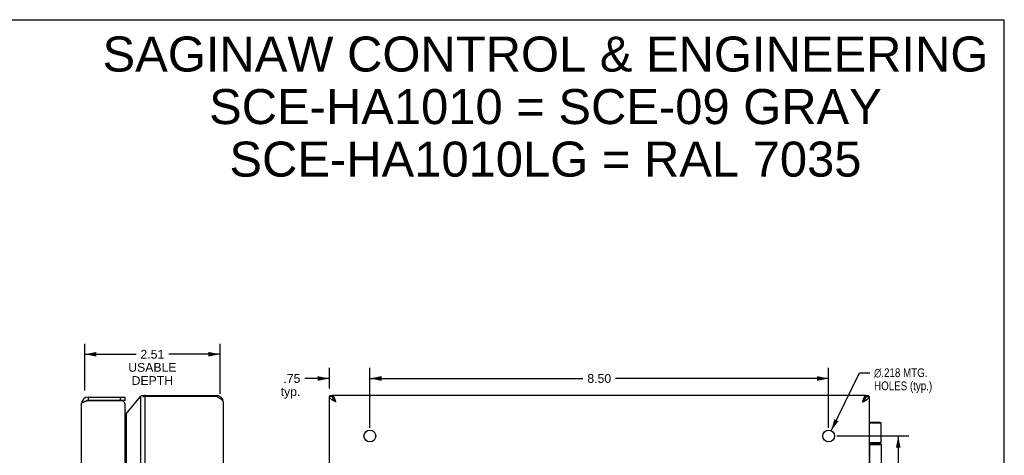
# Model space of a CAD drawing. Header units: inches. Extents: x 0 to 36.8, y 0 to 23.8.
# Tile 11 of 11: x 18.5 to 36.8, y 15.7 to 23.8. Entities that reach past the tile are written whole.
import ezdxf

# ---------------------------------------------------------------- set-up
doc = ezdxf.new("R2010")
doc.units = ezdxf.units.IN
doc.header["$LTSCALE"] = 2.021622
doc.header["$MEASUREMENT"] = 0
doc.layers.get('0').update_dxf_attribs({"linetype": 'CONTINUOUS'})
doc.layers.add('02___PRT_ALL_AXES', color=7, linetype='CONTINUOUS')
doc.layers.add('DIMENSIONS', color=7, linetype='CONTINUOUS')
doc.styles.get("Standard").update_dxf_attribs({"font": 'arial.ttf'})
doc.styles.add('TEXTSTYLE_1', font='gdt', dxfattribs={"width": 0.8})
doc.dimstyles.new('DIMSTYLE_1', dxfattribs={"dimtxt": 0.162162, "dimasz": 0.216216, "dimexe": 0.09, "dimexo": 0.07, "dimgap": 0.0375, "dimtad": 0, "dimtih": 1, "dimtoh": 1, "dimzin": 4, "dimdsep": 46, "dimtxsty": 'Standard', "dimblk": '_FILLED', "dimblk1": '_FILLED', "dimblk2": '_FILLED', "dimcen": 0.09, "dimazin": 1, "dimtfac": 1, "dimtofl": 0, "dimtmove": 0, "dimatfit": 3, "dimldrblk": '_FILLED', "dimfxl": 0, "dimtolj": 1, "dimtzin": 4, "dimarcsym": 0})
doc.dimstyles.new('DIMSTYLE_2', dxfattribs={"dimtxt": 0.162162, "dimasz": 0.216216, "dimexe": 0.09, "dimexo": 0.07, "dimgap": 0.09, "dimtad": 0, "dimtih": 1, "dimtoh": 1, "dimdec": 3, "dimzin": 4, "dimdsep": 46, "dimtxsty": 'Standard', "dimblk": '_FILLED', "dimblk1": '_FILLED', "dimblk2": '_FILLED', "dimcen": 0.09, "dimadec": 3, "dimazin": 1, "dimtfac": 1, "dimtofl": 0, "dimtmove": 0, "dimatfit": 1, "dimldrblk": '_FILLED', "dimfxl": 0, "dimtolj": 1, "dimtzin": 4, "dimarcsym": 0})

# ---------------------------------------------------------------- blocks, each defined once
blk = doc.blocks.new('_FILLED')
at = {"color": 0, "linetype": 'ByBlock'}
blk.add_solid([(0, 0), (-1, 0.2), (-1, -0.2)], dxfattribs=at)
blk = doc.blocks.new('*D1')
at = {"layer": 'DIMENSIONS', "color": 2, "linetype": 'Continuous'}
for p, q in [((25.002, 16.223), (25.002, 17.332)), ((33.502, 16.223), (33.502, 17.332)), ((25.002, 17.137), (28.951, 17.137)), ((33.502, 17.137), (29.554, 17.137))]:
    blk.add_line(p, q, dxfattribs=at)
at = {"layer": 'DIMENSIONS', "color": 2, "linetype": 'Continuous', "xscale": 0.2162162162, "yscale": 0.2162162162, "zscale": 0.2162162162, "rotation": 180}
blk.add_blockref('_FILLED', (25.002, 17.137), dxfattribs=at)
at = {"layer": 'DIMENSIONS', "color": 2, "linetype": 'Continuous', "xscale": 0.2162162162, "yscale": 0.2162162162, "zscale": 0.2162162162}
blk.add_blockref('_FILLED', (33.502, 17.137), dxfattribs=at)
at = {"layer": 'DIMENSIONS', "color": 2, "linetype": 'Continuous', "insert": (29.252, 17.218), "char_height": 0.1622, "width": 0.44067, "attachment_point": 2, "line_spacing_factor": 0.9}
blk.add_mtext('8.50', dxfattribs=at)
blk = doc.blocks.new('*D2')
at = {"layer": 'DIMENSIONS', "color": 2, "linetype": 'Continuous'}
for p, q in [((33.55, 16.17), (34.073, 17.244)), ((34.073, 17.244), (34.263, 17.244))]:
    blk.add_line(p, q, dxfattribs=at)
at = {"layer": 'DIMENSIONS', "color": 2, "linetype": 'Continuous', "xscale": 0.2162162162, "yscale": 0.2162162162, "zscale": 0.2162162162, "rotation": 244.0290343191}
blk.add_blockref('_FILLED', (33.55, 16.17), dxfattribs=at)
at = {"layer": 'DIMENSIONS', "color": 2, "linetype": 'Continuous', "insert": (34.344, 17.325), "char_height": 0.16216, "width": 1.34492, "attachment_point": 1, "line_spacing_factor": 0.9, "style": 'TEXTSTYLE_1'}
blk.add_mtext('{\\fgdt;n}\\fArial;.218 MTG.\\PHOLES (typ.)', dxfattribs=at)
blk = doc.blocks.new('*D3')
at = {"layer": 'DIMENSIONS', "color": 2, "linetype": 'Continuous'}
for p, q in [((33.654, 16.072), (34.987, 16.072)), ((34.792, 16.072), (34.792, 12.078)), ((34.792, 7.572), (34.792, 11.754)), ((33.763, 7.572), (34.987, 7.572))]:
    blk.add_line(p, q, dxfattribs=at)
at = {"layer": 'DIMENSIONS', "color": 2, "linetype": 'Continuous', "xscale": 0.2162162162, "yscale": 0.2162162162, "zscale": 0.2162162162}
for p, rotation in [((34.792, 16.072), 90), ((34.792, 7.572), 270)]:
    blk.add_blockref('_FILLED', p, dxfattribs=dict(at, rotation=rotation))
at = {"layer": 'DIMENSIONS', "color": 2, "linetype": 'Continuous', "insert": (34.792, 11.997), "char_height": 0.1622, "width": 0.44067, "attachment_point": 2, "line_spacing_factor": 0.9}
blk.add_mtext('8.50', dxfattribs=at)
blk = doc.blocks.new('*D5')
at = {"layer": 'DIMENSIONS', "color": 2, "linetype": 'Continuous'}
for p, q in [((24.252, 16.952), (24.252, 17.332)), ((25.002, 16.223), (25.002, 17.332)), ((24.252, 17.137), (23.796, 17.137)), ((25.002, 17.137), (25.435, 17.137))]:
    blk.add_line(p, q, dxfattribs=at)
at = {"layer": 'DIMENSIONS', "color": 2, "linetype": 'Continuous', "xscale": 0.2162162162, "yscale": 0.2162162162, "zscale": 0.2162162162}
blk.add_blockref('_FILLED', (24.252, 17.137), dxfattribs=at)
at = {"layer": 'DIMENSIONS', "color": 2, "linetype": 'Continuous', "xscale": 0.2162162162, "yscale": 0.2162162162, "zscale": 0.2162162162, "rotation": 180}
blk.add_blockref('_FILLED', (25.002, 17.137), dxfattribs=at)
at = {"layer": 'DIMENSIONS', "color": 2, "linetype": 'Continuous', "insert": (23.715, 17.218), "char_height": 0.1622, "width": 0.36471, "attachment_point": 3, "line_spacing_factor": 0.9}
blk.add_mtext('.75\\Ptyp.', dxfattribs=at)
blk = doc.blocks.new('*D20')
at = {"layer": 'DIMENSIONS', "color": 2, "linetype": 'Continuous'}
for p, q in [((19.721, 16.913), (19.721, 17.78)), ((22.226, 16.853), (22.226, 17.78)), ((19.721, 17.586), (20.672, 17.586)), ((22.226, 17.586), (21.275, 17.586))]:
    blk.add_line(p, q, dxfattribs=at)
at = {"layer": 'DIMENSIONS', "color": 2, "linetype": 'Continuous', "xscale": 0.2162162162, "yscale": 0.2162162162, "zscale": 0.2162162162, "rotation": 180}
blk.add_blockref('_FILLED', (19.721, 17.586), dxfattribs=at)
at = {"layer": 'DIMENSIONS', "color": 2, "linetype": 'Continuous', "xscale": 0.2162162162, "yscale": 0.2162162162, "zscale": 0.2162162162}
blk.add_blockref('_FILLED', (22.226, 17.586), dxfattribs=at)
at = {"layer": 'DIMENSIONS', "color": 2, "linetype": 'Continuous', "insert": (20.973, 17.667), "char_height": 0.1622, "width": 0.89219, "attachment_point": 2, "line_spacing_factor": 0.9}
blk.add_mtext('2.51\\PUSABLE\\PDEPTH', dxfattribs=at)

msp = doc.modelspace()

# ---------------------------------------------------------------- linework, layer by layer
at = {"color": 7, "linetype": 'Continuous'}
for p, q in [((0, 23.7838), (36.7568, 23.7838)), ((36.7568, 0), (36.7568, 23.7838)), ((19.7809, 16.7917), (19.7809, 16.7317)), ((20.3809, 16.7317), (20.3809, 16.7917)), ((20.4709, 16.7317), (20.4709, 16.7917)), ((20.8114, 16.8168), (20.7808, 16.8168)), ((20.7989, 16.8117), (20.8205, 16.8117)), ((20.8421, 16.8217), (20.8421, 16.8007)), ((20.8819, 16.8217), (20.8819, 16.8007)), ((22.1657, 16.8217), (22.1657, 16.8007)), ((22.1661, 16.8217), (22.1661, 16.8007)), ((24.3124, 16.8007), (24.2524, 16.8007)), ((24.2604, 16.8117), (24.3124, 16.8117)), ((24.3124, 16.8168), (24.2692, 16.8168)), ((24.3124, 16.8217), (24.3124, 16.8007)), ((34.1924, 16.8217), (34.1924, 16.8007)), ((34.2356, 16.8168), (34.1924, 16.8168)), ((34.2444, 16.8117), (34.1924, 16.8117)), ((34.2474, 16.8072), (34.1924, 16.8072)), ((34.2503, 16.8032), (34.1924, 16.8032)), ((34.252, 16.8011), (34.1924, 16.8011)), ((34.1924, 16.8007), (34.2524, 16.8007)), ((20.4709, 16.7317), (19.7809, 16.7317)), ((24.3338, 16.7457), (24.3338, 16.7524)), ((34.171, 16.7524), (34.171, 16.7457)), ((34.4598, 16.3217), (34.2524, 16.3217)), ((34.4728, 16.3087), (34.2524, 16.3087)), ((34.4728, 15.9467), (34.2524, 15.9467)), ((34.2524, 15.9417), (34.4428, 15.9417)), ((34.2524, 15.9117), (34.4728, 15.9117)), ((34.2575, 15.2317), (34.2575, 15.9117)), ((34.2579, 15.9117), (34.2579, 15.2317)), ((34.2688, 15.9417), (34.2684, 15.9416))]:
    msp.add_line(p, q, dxfattribs=at)
at = {"color": 3, "linetype": 'Continuous'}
for p, q in [((19.7809, 16.7917), (20.4709, 16.7917)), ((20.4872, 16.4828), (20.7501, 16.8007)), ((20.7501, 16.8007), (20.7501, 6.8426)), ((20.8421, 16.8217), (22.1661, 16.8217)), ((20.8421, 6.8427), (20.8421, 16.8007)), ((22.1661, 16.8007), (20.8421, 16.8007)), ((24.2524, 6.8427), (24.2524, 16.8007)), ((34.1924, 16.8217), (24.3124, 16.8217)), ((34.2524, 16.8007), (34.2524, 6.8427)), ((19.6609, 6.9717), (19.6609, 16.6717)), ((19.7652, 16.7267), (20.4104, 16.7267)), ((20.4709, 7.0017), (20.4709, 16.6417)), ((22.2861, 16.7017), (22.2861, 6.9417)), ((20.4872, 16.4828), (20.4872, 7.1605))]:
    msp.add_line(p, q, dxfattribs=at)
for points in [[(20.7501, 16.8007), (20.7524, 16.8026), (20.7548, 16.8045), (20.7572, 16.8064), (20.7597, 16.8083), (20.7623, 16.8102), (20.7649, 16.8121)], [(20.7808, 16.8168), (20.7788, 16.8168), (20.7765, 16.8165), (20.7743, 16.8161), (20.7721, 16.8156), (20.7701, 16.8149), (20.7682, 16.8141), (20.7665, 16.8132), (20.7649, 16.8121)], [(20.7989, 16.8117), (20.797, 16.8128), (20.795, 16.8138), (20.7929, 16.8146), (20.7907, 16.8154), (20.7883, 16.816), (20.786, 16.8164), (20.7836, 16.8167), (20.7812, 16.8168), (20.7808, 16.8168)], [(20.7989, 16.8117), (20.8018, 16.81), (20.8049, 16.8085), (20.8081, 16.807), (20.8115, 16.8057), (20.8151, 16.8045), (20.8187, 16.8035), (20.8224, 16.8026), (20.8263, 16.8019), (20.8302, 16.8014), (20.8341, 16.801), (20.8381, 16.8007), (20.8421, 16.8007)], [(22.2861, 16.7017), (22.2859, 16.7052), (22.2853, 16.7087), (22.2844, 16.7123), (22.2831, 16.7158), (22.2814, 16.7193), (22.2794, 16.7229), (22.277, 16.7264), (22.2742, 16.73), (22.2711, 16.7335), (22.2677, 16.737), (22.264, 16.7406), (22.2599, 16.7441), (22.2556, 16.7476), (22.2509, 16.7512), (22.2461, 16.7547), (22.2409, 16.7582), (22.2355, 16.7618), (22.2299, 16.7653), (22.2241, 16.7688), (22.2182, 16.7724), (22.212, 16.7759), (22.2057, 16.7795), (22.1993, 16.783), (22.1928, 16.7865), (22.1862, 16.7901), (22.1795, 16.7936), (22.1728, 16.7971), (22.1661, 16.8007)], [(24.2604, 16.8117), (24.2594, 16.81), (24.2583, 16.8085), (24.2573, 16.807), (24.2563, 16.8057), (24.2555, 16.8045), (24.2547, 16.8035), (24.254, 16.8026), (24.2534, 16.8019), (24.253, 16.8014), (24.2527, 16.801), (24.2525, 16.8007), (24.2524, 16.8007)], [(24.3724, 16.7017), (24.3657, 16.7052), (24.359, 16.7087), (24.3523, 16.7123), (24.3457, 16.7158), (24.3392, 16.7193), (24.3328, 16.7229), (24.3265, 16.7264), (24.3203, 16.73), (24.3144, 16.7335), (24.3086, 16.737), (24.303, 16.7406), (24.2976, 16.7441), (24.2924, 16.7476), (24.2875, 16.7512), (24.2829, 16.7547), (24.2786, 16.7582), (24.2745, 16.7618), (24.2708, 16.7653), (24.2674, 16.7688), (24.2643, 16.7724), (24.2615, 16.7759), (24.2591, 16.7795), (24.2571, 16.783), (24.2554, 16.7865), (24.2541, 16.7901), (24.2532, 16.7936), (24.2526, 16.7971), (24.2524, 16.8007)], [(24.2604, 16.8117), (24.2612, 16.8128), (24.262, 16.8138), (24.2629, 16.8146), (24.264, 16.8154), (24.2651, 16.816), (24.2663, 16.8164), (24.2676, 16.8167), (24.269, 16.8168), (24.2692, 16.8168)], [(24.3724, 16.7017), (24.3703, 16.7084), (24.3681, 16.7151), (24.366, 16.7218), (24.3638, 16.7284), (24.3617, 16.7349), (24.3595, 16.7413), (24.3574, 16.7476), (24.3553, 16.7537), (24.3531, 16.7597), (24.351, 16.7655), (24.3488, 16.7711), (24.3467, 16.7765), (24.3445, 16.7816), (24.3424, 16.7865), (24.3403, 16.7911), (24.3381, 16.7955), (24.336, 16.7995), (24.3338, 16.8033), (24.3317, 16.8067), (24.3295, 16.8098), (24.3274, 16.8125), (24.3253, 16.8149), (24.3231, 16.817), (24.321, 16.8187), (24.3188, 16.82), (24.3167, 16.8209), (24.3145, 16.8215), (24.3124, 16.8217)], [(34.1324, 16.7017), (34.1345, 16.7084), (34.1367, 16.7151), (34.1388, 16.7218), (34.141, 16.7284), (34.1431, 16.7349), (34.1453, 16.7413), (34.1474, 16.7476), (34.1495, 16.7537), (34.1517, 16.7597), (34.1538, 16.7655), (34.156, 16.7711), (34.1581, 16.7765), (34.1603, 16.7816), (34.1624, 16.7865), (34.1645, 16.7911), (34.1667, 16.7955), (34.1688, 16.7995), (34.171, 16.8033), (34.1731, 16.8067), (34.1753, 16.8098), (34.1774, 16.8125), (34.1795, 16.8149), (34.1817, 16.817), (34.1838, 16.8187), (34.186, 16.82), (34.1881, 16.8209), (34.1903, 16.8215), (34.1924, 16.8217)], [(34.1324, 16.7017), (34.1391, 16.7052), (34.1458, 16.7087), (34.1525, 16.7123), (34.1591, 16.7158), (34.1656, 16.7193), (34.172, 16.7229), (34.1783, 16.7264), (34.1845, 16.73), (34.1904, 16.7335), (34.1962, 16.737), (34.2018, 16.7406), (34.2072, 16.7441), (34.2124, 16.7476), (34.2173, 16.7512), (34.2219, 16.7547), (34.2262, 16.7582), (34.2303, 16.7618), (34.234, 16.7653), (34.2374, 16.7688), (34.2405, 16.7724), (34.2433, 16.7759), (34.2457, 16.7795), (34.2477, 16.783), (34.2494, 16.7865), (34.2507, 16.7901), (34.2516, 16.7936), (34.2522, 16.7971), (34.2524, 16.8007)], [(34.2444, 16.8117), (34.2436, 16.8128), (34.2428, 16.8138), (34.2419, 16.8146), (34.2408, 16.8154), (34.2397, 16.816), (34.2385, 16.8164), (34.2372, 16.8167), (34.2358, 16.8168), (34.2356, 16.8168)], [(34.2474, 16.8072), (34.2469, 16.8079), (34.2464, 16.8087), (34.246, 16.8095), (34.2454, 16.8102), (34.2449, 16.811), (34.2444, 16.8117)], [(34.2503, 16.8032), (34.2499, 16.8039), (34.2495, 16.8046), (34.249, 16.8052), (34.2485, 16.8059), (34.248, 16.8065), (34.2474, 16.8072)], [(34.2513, 16.8022), (34.251, 16.8025), (34.2507, 16.8029), (34.2503, 16.8032)], [(34.252, 16.8011), (34.2518, 16.8015), (34.2516, 16.8018), (34.2513, 16.8022)], [(34.2524, 16.8007), (34.2524, 16.8007), (34.2524, 16.8008), (34.2523, 16.8009), (34.2522, 16.801), (34.2521, 16.8011), (34.252, 16.8011)], [(19.6609, 16.6717), (19.661, 16.6735), (19.6614, 16.6753), (19.6621, 16.6772), (19.6631, 16.679), (19.6643, 16.6808), (19.6658, 16.6827), (19.6676, 16.6845), (19.6696, 16.6863), (19.6719, 16.6882), (19.6744, 16.69), (19.6772, 16.6918), (19.6802, 16.6937), (19.6835, 16.6955), (19.687, 16.6973), (19.6906, 16.6992), (19.6945, 16.701), (19.6986, 16.7028), (19.7029, 16.7047), (19.7074, 16.7065), (19.712, 16.7083), (19.7168, 16.7102), (19.7218, 16.712), (19.7269, 16.7138), (19.7321, 16.7157), (19.7374, 16.7175), (19.7428, 16.7193), (19.7483, 16.7212), (19.7539, 16.723), (19.7595, 16.7248), (19.7652, 16.7267)], [(20.4806, 16.4726), (20.4773, 16.4678), (20.4737, 16.463), (20.4709, 16.4592)], [(20.4872, 16.4828), (20.4862, 16.4811), (20.4851, 16.4794), (20.484, 16.4777), (20.4829, 16.476), (20.4818, 16.4743), (20.4806, 16.4726)]]:
    msp.add_lwpolyline(points, dxfattribs=at)
at = {"color": 7, "linetype": 'Continuous'}
for points in [[(20.8205, 16.8117), (20.8195, 16.8128), (20.8185, 16.8138), (20.8175, 16.8146), (20.8165, 16.8153), (20.8154, 16.8158), (20.8144, 16.8163), (20.8135, 16.8166), (20.8125, 16.8167), (20.8116, 16.8168), (20.8114, 16.8168)], [(20.8205, 16.8117), (20.8222, 16.8098), (20.8239, 16.8081), (20.8256, 16.8066), (20.8274, 16.8052), (20.8292, 16.8041), (20.8311, 16.8032), (20.8329, 16.8024), (20.8347, 16.8017), (20.8366, 16.8013), (20.8384, 16.8009), (20.8402, 16.8007), (20.8421, 16.8007)], [(24.3724, 16.7017), (24.3677, 16.7066), (24.363, 16.7115), (24.3584, 16.7165), (24.3539, 16.7215), (24.3494, 16.7264), (24.3451, 16.7314), (24.3411, 16.7363), (24.3371, 16.7412), (24.3334, 16.7462), (24.33, 16.7512), (24.3268, 16.7561), (24.3238, 16.7611), (24.3212, 16.766), (24.3189, 16.7709), (24.317, 16.7759), (24.3153, 16.7809), (24.3141, 16.7858), (24.3131, 16.7908), (24.3126, 16.7957), (24.3124, 16.8007)], [(34.1324, 16.7017), (34.1371, 16.7066), (34.1418, 16.7115), (34.1464, 16.7165), (34.1509, 16.7215), (34.1554, 16.7264), (34.1596, 16.7314), (34.1637, 16.7363), (34.1677, 16.7412), (34.1714, 16.7462), (34.1748, 16.7512), (34.178, 16.7561), (34.181, 16.7611), (34.1836, 16.766), (34.1859, 16.7709), (34.1878, 16.7759), (34.1895, 16.7809), (34.1907, 16.7858), (34.1917, 16.7908), (34.1922, 16.7957), (34.1924, 16.8007)], [(24.3724, 16.7017), (24.3697, 16.7059), (24.367, 16.7102), (24.3642, 16.7144), (24.3615, 16.7186), (24.3588, 16.7226), (24.356, 16.7266), (24.3533, 16.7304), (24.3506, 16.7341), (24.3479, 16.7376), (24.3451, 16.7409), (24.3424, 16.7441), (24.3397, 16.747), (24.3369, 16.7497), (24.3342, 16.7521), (24.3315, 16.7543), (24.3288, 16.7562), (24.326, 16.7579), (24.3256, 16.7581)], [(34.1324, 16.7017), (34.1351, 16.7059), (34.1378, 16.7102), (34.1406, 16.7144), (34.1433, 16.7186), (34.146, 16.7226), (34.1488, 16.7266), (34.1515, 16.7304), (34.1542, 16.7341), (34.1569, 16.7376), (34.1597, 16.7409), (34.1624, 16.7441), (34.1651, 16.747), (34.1679, 16.7497), (34.1706, 16.7521), (34.1733, 16.7543), (34.176, 16.7562), (34.1788, 16.7579), (34.1792, 16.7581)], [(34.2684, 15.9417), (34.268, 15.9416), (34.2676, 15.9416), (34.2672, 15.9415), (34.2668, 15.9413), (34.2664, 15.9411), (34.266, 15.9409), (34.2656, 15.9406), (34.2652, 15.9403), (34.2648, 15.94), (34.2644, 15.9396), (34.264, 15.9392), (34.2637, 15.9387), (34.2633, 15.9382), (34.2629, 15.9376), (34.2626, 15.9371), (34.2622, 15.9364), (34.2619, 15.9358), (34.2616, 15.9351), (34.2613, 15.9344), (34.261, 15.9337), (34.2607, 15.9329), (34.2604, 15.9321), (34.2601, 15.9312), (34.2599, 15.9304), (34.2596, 15.9295), (34.2594, 15.9286), (34.2591, 15.9276), (34.2589, 15.9267), (34.2587, 15.9257), (34.2585, 15.9247), (34.2584, 15.9237), (34.2582, 15.9226), (34.2581, 15.9216), (34.258, 15.9205), (34.2578, 15.9194), (34.2577, 15.9183), (34.2577, 15.9172), (34.2576, 15.9161), (34.2575, 15.915), (34.2575, 15.9139), (34.2575, 15.9128), (34.2575, 15.9117)], [(34.2684, 15.9416), (34.268, 15.9416), (34.2676, 15.9415), (34.2672, 15.9413), (34.2668, 15.9411), (34.2664, 15.9409), (34.266, 15.9406), (34.2656, 15.9403), (34.2652, 15.94), (34.2648, 15.9396), (34.2644, 15.9392), (34.264, 15.9387), (34.2637, 15.9382), (34.2633, 15.9376), (34.263, 15.9371), (34.2626, 15.9364), (34.2623, 15.9358), (34.262, 15.9351), (34.2617, 15.9344), (34.2614, 15.9337), (34.2611, 15.9329), (34.2608, 15.9321), (34.2605, 15.9312), (34.2602, 15.9304), (34.26, 15.9295), (34.2598, 15.9286), (34.2595, 15.9276), (34.2593, 15.9267), (34.2591, 15.9257), (34.2589, 15.9247), (34.2588, 15.9237), (34.2586, 15.9226), (34.2585, 15.9216), (34.2583, 15.9205), (34.2582, 15.9194), (34.2581, 15.9183), (34.258, 15.9172), (34.258, 15.9161), (34.2579, 15.915), (34.2579, 15.9139), (34.2579, 15.9128), (34.2579, 15.9117)], [(34.4029, 15.9467), (34.4023, 15.9467), (34.4017, 15.9466), (34.4011, 15.9466), (34.4006, 15.9466), (34.4, 15.9466), (34.3995, 15.9465), (34.399, 15.9465), (34.3985, 15.9464), (34.3981, 15.9464), (34.3976, 15.9463), (34.3972, 15.9462), (34.3968, 15.9462), (34.3964, 15.9461), (34.3961, 15.946), (34.3957, 15.9459), (34.3954, 15.9458), (34.395, 15.9458), (34.3947, 15.9457), (34.3944, 15.9456), (34.3941, 15.9455), (34.3939, 15.9454), (34.3936, 15.9453), (34.3933, 15.9452), (34.3933, 15.9451)]]:
    msp.add_lwpolyline(points, dxfattribs=at)
at = {"color": 3, "linetype": 'Continuous'}
for centre, radius, start, end in [((19.7809, 16.6717), 0.12, 90, 180), ((20.8421, 16.7017), 0.12, 90, 106.2917), ((22.1661, 16.7017), 0.12, 0, 90), ((20.3809, 16.6417), 0.09, 0, 70.81186)]:
    msp.add_arc(centre, radius, start, end, dxfattribs=at)
at = {"color": 7, "linetype": 'Continuous'}
for centre, radius, start, end in [((19.7809, 16.6717), 0.06, 90, 125.7988), ((34.4598, 16.3087), 0.013, 0, 90), ((34.4428, 15.9117), 0.03, 0, 90)]:
    msp.add_arc(centre, radius, start, end, dxfattribs=at)
at = {"layer": '02___PRT_ALL_AXES', "color": 7, "linetype": 'Continuous'}
for p, q in [((34.4728, 15.9467), (34.4728, 16.3087)), ((34.3933, 15.9467), (34.3933, 15.9417)), ((34.4728, 15.9117), (34.4728, 15.2317))]:
    msp.add_line(p, q, dxfattribs=at)
at = {"layer": '02___PRT_ALL_AXES', "color": 3, "linetype": 'Continuous'}
for centre in [(25.0024, 16.0717), (33.5024, 16.0717)]:
    msp.add_circle(centre, 0.109, dxfattribs=at)

# ---------------------------------------------------------------- texts
at = {"layer": 'DIMENSIONS', "color": 2, "linetype": 'Continuous', "insert": (28.2557, 23.4716), "char_height": 0.648649, "width": 16.382598, "attachment_point": 2, "line_spacing_factor": 0.9}
msp.add_mtext('SAGINAW CONTROL & ENGINEERING\\PSCE-HA1010 = SCE-09 GRAY\\PSCE-HA1010LG = RAL 7035', dxfattribs=at)

# ---------------------------------------------------------------- dimensions: what is measured, and where the dimension line sits
at = {"layer": 'DIMENSIONS', "color": 2, "linetype": 'Continuous'}
dim = msp.add_linear_dim(base=(19.7209, 17.5857), p1=(22.2261, 16.783), p2=(19.7209, 16.843), angle=180, text='<>\\PUSABLE\\PDEPTH', dimstyle='DIMSTYLE_1', dxfattribs=at)
dim.commit()
dim.dimension.update_dxf_attribs({"geometry": '*D20', "text_midpoint": (20.9735, 17.3424), "dimtype": 160})
dim = msp.add_linear_dim(base=(25.0024, 17.1372), p1=(24.2524, 17.4018), p2=(25.0024, 16.153), text='<>\\Ptyp.', dimstyle='DIMSTYLE_1', dxfattribs=at)
dim.commit()
dim.dimension.update_dxf_attribs({"geometry": '*D5', "text_midpoint": (23.533, 17.0156), "dimtype": 160})
dim = msp.add_linear_dim(base=(33.5024, 17.1372), p1=(25.0024, 16.153), p2=(33.5024, 16.153), dimstyle='DIMSTYLE_1', dxfattribs=at)
dim.commit()
dim.dimension.update_dxf_attribs({"geometry": '*D1', "text_midpoint": (29.2516, 17.1363), "dimtype": 160})
dim = msp.add_diameter_dim_2p(p1=(33.5501, 16.1697), p2=(33.4547, 15.9737), text='%%c<> MTG.\\PHOLES (typ.)', dimstyle='DIMSTYLE_2', override={"dimpost": '<>'}, dxfattribs=at)
dim.commit()
dim.dimension.update_dxf_attribs({"geometry": '*D2', "text_midpoint": (35.0161, 17.1222), "dimtype": 163})
dim = msp.add_linear_dim(base=(34.7923, 7.5717), p1=(33.5838, 16.0717), p2=(33.6928, 7.5717), angle=270, dimstyle='DIMSTYLE_1', dxfattribs=at)
dim.commit()
dim.dimension.update_dxf_attribs({"geometry": '*D3', "text_midpoint": (34.7914, 11.9152), "dimtype": 160})

doc.saveas('drawing.dxf')
